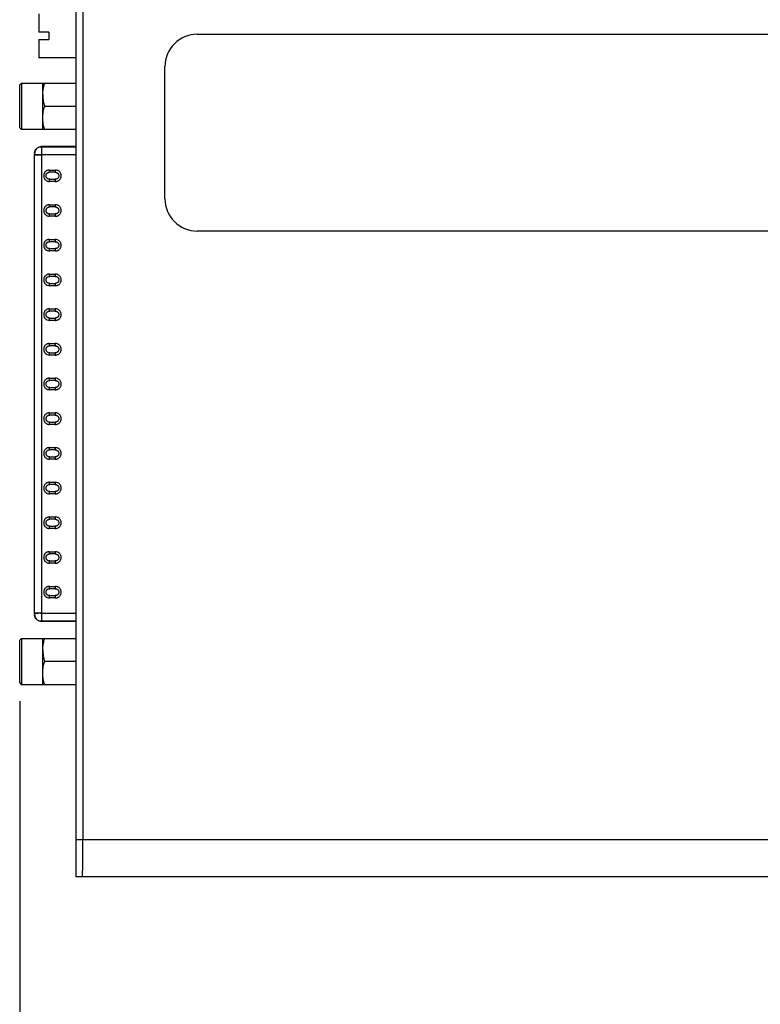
# Model space of a CAD drawing. Header units: inches. Extents: x 0 to 22, y 0 to 17.
# Tile 13 of 30: x 7.8 to 10.3, y 5.9 to 9.3. Entities that reach past the tile are written whole.
import ezdxf

# ---------------------------------------------------------------- set-up
doc = ezdxf.new("R2010")
doc.units = ezdxf.units.IN
doc.header["$LTSCALE"] = 1.21
doc.header["$MEASUREMENT"] = 0
doc.layers.get('0').update_dxf_attribs({"linetype": 'CONTINUOUS'})
doc.layers.add('DIMENSIONS', color=7, linetype='CONTINUOUS')
doc.styles.get("Standard").update_dxf_attribs({"font": 'txt', "width": 0.8})
doc.dimstyles.new('DIMSTYLE_1', dxfattribs={"dimtxt": 0.125, "dimasz": 0.18, "dimexe": 0.18, "dimexo": 0.0625, "dimgap": 0.09, "dimtad": 0, "dimtih": 1, "dimtoh": 1, "dimdec": 3, "dimzin": 4, "dimdsep": 46, "dimtxsty": 'STANDARD', "dimblk": '_FILLED', "dimblk1": '_FILLED', "dimblk2": '_FILLED', "dimcen": 0.09, "dimadec": 0, "dimazin": 0, "dimtp": 0.01, "dimtm": 0.01, "dimtfac": 1, "dimtdec": 3, "dimtofl": 0, "dimtmove": 0, "dimatfit": 3, "dimldrblk": '_FILLED', "dimfxl": 1, "dimtolj": 1, "dimtzin": 4, "dimarcsym": 0})

# ---------------------------------------------------------------- blocks, each defined once
blk = doc.blocks.new('_FILLED')
at = {"color": 0, "linetype": 'BYBLOCK'}
blk.add_solid([(0, 0), (-1, 0.174), (-1, -0.174)], dxfattribs=at)
blk = doc.blocks.new('*D12')
at = {"layer": 'DIMENSIONS', "color": 2, "linetype": 'CONTINUOUS'}
for p, q in [((7.812, 6.9699), (7.812, 5.4975)), ((12.0036, 6.31), (12.0036, 5.4975)), ((7.812, 5.6225), (8.9828, 5.6225)), ((12.0036, 5.6225), (10.8328, 5.6225))]:
    blk.add_line(p, q, dxfattribs=at)
at = {"layer": 'DIMENSIONS', "color": 2, "linetype": 'CONTINUOUS', "xscale": 0.18, "yscale": 0.18, "zscale": 0.18, "rotation": 180}
blk.add_blockref('_FILLED', (7.812, 5.6225), dxfattribs=at)
at = {"layer": 'DIMENSIONS', "color": 2, "linetype": 'CONTINUOUS', "xscale": 0.18, "yscale": 0.18, "zscale": 0.18}
blk.add_blockref('_FILLED', (12.0036, 5.6225), dxfattribs=at)
at = {"layer": 'DIMENSIONS', "color": 2, "linetype": 'CONTINUOUS', "insert": (9.9078, 5.685), "char_height": 0.125, "width": 1.725, "attachment_point": 2, "line_spacing_factor": 0.9}
blk.add_mtext('2X 4.192{\\Ftxt.shx;\\W1.000000;\\H0.125000; }[106.47]', dxfattribs=at)

msp = doc.modelspace()

# ---------------------------------------------------------------- linework, layer by layer
at = {"color": 6, "linetype": 'CONTINUOUS'}
for p, q in [((8.0036, 11.4385), (8.0036, 6.3725)), ((8.0036, 8.8582), (7.886, 8.8582)), ((7.8624, 7.2696), (7.8624, 8.8306)), ((7.9136, 8.7784), (7.9333, 8.7784)), ((7.9333, 8.7706), (7.9136, 8.7706)), ((7.9136, 8.7469), (7.9333, 8.7469)), ((7.9333, 8.7391), (7.9136, 8.7391)), ((7.9136, 8.6603), (7.9333, 8.6603)), ((7.9333, 8.6525), (7.9136, 8.6525)), ((7.9136, 8.6288), (7.9333, 8.6288)), ((7.9333, 8.621), (7.9136, 8.621)), ((7.9136, 8.5422), (7.9333, 8.5422)), ((7.9333, 8.5343), (7.9136, 8.5343)), ((7.9136, 8.5107), (7.9333, 8.5107)), ((7.9333, 8.5028), (7.9136, 8.5028)), ((7.9136, 8.4241), (7.9333, 8.4241)), ((7.9333, 8.4162), (7.9136, 8.4162)), ((7.9136, 8.3926), (7.9333, 8.3926)), ((7.9333, 8.3847), (7.9136, 8.3847)), ((7.9136, 8.306), (7.9333, 8.306)), ((7.9333, 8.2981), (7.9136, 8.2981)), ((7.9136, 8.2745), (7.9333, 8.2745)), ((7.9333, 8.2666), (7.9136, 8.2666)), ((7.9136, 8.1879), (7.9333, 8.1879)), ((7.9333, 8.18), (7.9136, 8.18)), ((7.9136, 8.1564), (7.9333, 8.1564)), ((7.9333, 8.1485), (7.9136, 8.1485)), ((7.9136, 8.0698), (7.9333, 8.0698)), ((7.9333, 8.0619), (7.9136, 8.0619)), ((7.9136, 8.0383), (7.9333, 8.0383)), ((7.9333, 8.0304), (7.9136, 8.0304)), ((7.9136, 7.9517), (7.9333, 7.9517)), ((7.9333, 7.9438), (7.9136, 7.9438)), ((7.9136, 7.9202), (7.9333, 7.9202)), ((7.9333, 7.9123), (7.9136, 7.9123)), ((7.9136, 7.8336), (7.9333, 7.8336)), ((7.9333, 7.8257), (7.9136, 7.8257)), ((7.9136, 7.8021), (7.9333, 7.8021)), ((7.9333, 7.7942), (7.9136, 7.7942)), ((7.9136, 7.7154), (7.9333, 7.7154)), ((7.9333, 7.7076), (7.9136, 7.7076)), ((7.9136, 7.6839), (7.9333, 7.6839)), ((7.9333, 7.6761), (7.9136, 7.6761)), ((7.9136, 7.5973), (7.9333, 7.5973)), ((7.9333, 7.5895), (7.9136, 7.5895)), ((7.9136, 7.5658), (7.9333, 7.5658)), ((7.9333, 7.558), (7.9136, 7.558)), ((7.9136, 7.4792), (7.9333, 7.4792)), ((7.9333, 7.4714), (7.9136, 7.4714)), ((7.9136, 7.4477), (7.9333, 7.4477)), ((7.9333, 7.4399), (7.9136, 7.4399)), ((7.9136, 7.3611), (7.9333, 7.3611)), ((7.9333, 7.3532), (7.9136, 7.3532)), ((7.9136, 7.3296), (7.9333, 7.3296)), ((7.9333, 7.3217), (7.9136, 7.3217)), ((8.0036, 7.242), (7.886, 7.242)), ((12.0036, 6.3725), (8.0036, 6.3725))]:
    msp.add_line(p, q, dxfattribs=at)
at = {"color": 9, "linetype": 'CONTINUOUS'}
for p, q in [((8.0268, 11.3113), (8.0268, 6.4997)), ((7.886, 8.8582), (7.886, 7.242)), ((7.886, 8.8577), (8.0036, 8.8577)), ((8.0036, 8.8306), (7.886, 8.8306)), ((7.9136, 8.7706), (7.9136, 8.7784)), ((7.9333, 8.7784), (7.9333, 8.7706)), ((7.9136, 8.7391), (7.9136, 8.7469)), ((7.9333, 8.7469), (7.9333, 8.7391)), ((7.9136, 8.6525), (7.9136, 8.6603)), ((7.9333, 8.6603), (7.9333, 8.6525)), ((7.9136, 8.621), (7.9136, 8.6288)), ((7.9333, 8.6288), (7.9333, 8.621)), ((7.9136, 8.5343), (7.9136, 8.5422)), ((7.9333, 8.5422), (7.9333, 8.5343)), ((7.9136, 8.5028), (7.9136, 8.5107)), ((7.9333, 8.5107), (7.9333, 8.5028)), ((7.9136, 8.4162), (7.9136, 8.4241)), ((7.9333, 8.4241), (7.9333, 8.4162)), ((7.9136, 8.3847), (7.9136, 8.3926)), ((7.9333, 8.3926), (7.9333, 8.3847)), ((7.9136, 8.2981), (7.9136, 8.306)), ((7.9333, 8.306), (7.9333, 8.2981)), ((7.9136, 8.2666), (7.9136, 8.2745)), ((7.9333, 8.2745), (7.9333, 8.2666)), ((7.9136, 8.18), (7.9136, 8.1879)), ((7.9333, 8.1879), (7.9333, 8.18)), ((7.9136, 8.1485), (7.9136, 8.1564)), ((7.9333, 8.1564), (7.9333, 8.1485)), ((7.9136, 8.0619), (7.9136, 8.0698)), ((7.9333, 8.0698), (7.9333, 8.0619)), ((7.9136, 8.0304), (7.9136, 8.0383)), ((7.9333, 8.0383), (7.9333, 8.0304)), ((7.9136, 7.9438), (7.9136, 7.9517)), ((7.9333, 7.9517), (7.9333, 7.9438)), ((7.9136, 7.9123), (7.9136, 7.9202)), ((7.9333, 7.9202), (7.9333, 7.9123)), ((7.9136, 7.8257), (7.9136, 7.8336)), ((7.9333, 7.8336), (7.9333, 7.8257)), ((7.9136, 7.7942), (7.9136, 7.8021)), ((7.9333, 7.8021), (7.9333, 7.7942)), ((7.9136, 7.7076), (7.9136, 7.7154)), ((7.9333, 7.7154), (7.9333, 7.7076)), ((7.9136, 7.6761), (7.9136, 7.6839)), ((7.9333, 7.6839), (7.9333, 7.6761)), ((7.9136, 7.5895), (7.9136, 7.5973)), ((7.9333, 7.5973), (7.9333, 7.5895)), ((7.9136, 7.558), (7.9136, 7.5658)), ((7.9333, 7.5658), (7.9333, 7.558)), ((7.9136, 7.4714), (7.9136, 7.4792)), ((7.9333, 7.4792), (7.9333, 7.4714)), ((7.9136, 7.4399), (7.9136, 7.4477)), ((7.9333, 7.4477), (7.9333, 7.4399)), ((7.9136, 7.3532), (7.9136, 7.3611)), ((7.9333, 7.3611), (7.9333, 7.3532)), ((7.9136, 7.3217), (7.9136, 7.3296)), ((7.9333, 7.3296), (7.9333, 7.3217)), ((7.886, 7.2696), (8.0036, 7.2696)), ((8.0036, 7.2424), (7.886, 7.2424)), ((8.0068, 6.4997), (12.0036, 6.4997))]:
    msp.add_line(p, q, dxfattribs=at)
at = {"color": 7, "linetype": 'CONTINUOUS'}
for p, q in [((7.8774, 9.31), (7.8774, 9.248)), ((7.9108, 9.248), (7.8774, 9.248)), ((7.8774, 9.2224), (7.8774, 9.1604)), ((7.8774, 9.2224), (7.9108, 9.2224)), ((7.9108, 9.248), (7.9108, 9.2224)), ((8.4163, 9.2405), (11.9786, 9.2405)), ((8.0036, 9.1604), (7.8774, 9.1604)), ((8.3063, 8.6805), (8.3063, 9.1305)), ((7.812, 9.0678), (7.8179, 9.0737)), ((7.812, 8.9222), (7.812, 9.0678)), ((7.8179, 9.0737), (7.8179, 8.9162)), ((7.8179, 9.0737), (8.0036, 9.0737)), ((7.8904, 8.9162), (7.8904, 9.0737)), ((7.8904, 9.0737), (7.8904, 9.0737)), ((8.0036, 8.995), (7.8974, 8.995)), ((7.812, 8.9221), (7.8179, 8.9162)), ((8.0036, 8.9162), (7.8179, 8.9162)), ((7.8904, 8.9162), (7.8904, 8.9162)), ((7.8624, 8.8345), (7.8624, 8.8341)), ((7.8624, 8.8336), (7.8624, 8.8344)), ((7.8624, 8.8322), (7.8624, 8.8336)), ((7.8624, 8.8321), (7.8624, 8.8336)), ((7.8624, 8.8336), (7.8624, 8.8332)), ((7.8624, 8.8315), (7.8624, 8.8322)), ((7.8642, 8.8306), (7.8624, 8.8315)), ((7.8624, 8.8306), (7.886, 8.8306)), ((7.8646, 8.8305), (7.8642, 8.8306)), ((7.8693, 8.8306), (7.8646, 8.8305)), ((7.874, 8.8306), (7.8705, 8.8306)), ((7.8773, 8.8306), (7.874, 8.8306)), ((7.886, 8.8306), (7.8791, 8.8306)), ((11.9786, 8.5705), (8.4163, 8.5705)), ((7.886, 7.2696), (7.8624, 7.2696)), ((7.8624, 7.2687), (7.8642, 7.2696)), ((7.8624, 7.2685), (7.8624, 7.2687)), ((7.8624, 7.2679), (7.8624, 7.2686)), ((7.8624, 7.2668), (7.8624, 7.2681)), ((7.8624, 7.2666), (7.8624, 7.2679)), ((7.8624, 7.2666), (7.8624, 7.2669)), ((7.8624, 7.2657), (7.8624, 7.2666)), ((7.8624, 7.2656), (7.8624, 7.266)), ((7.8624, 7.2655), (7.8624, 7.2659)), ((7.8693, 7.2696), (7.874, 7.2696)), ((7.874, 7.2696), (7.8757, 7.2696)), ((7.8816, 7.2696), (7.886, 7.2696)), ((7.812, 7.178), (7.8179, 7.1839)), ((7.812, 7.0324), (7.812, 7.178)), ((7.8179, 7.1839), (7.8179, 7.0265)), ((7.8179, 7.1839), (8.0036, 7.1839)), ((7.8904, 7.0265), (7.8904, 7.1839)), ((7.8904, 7.1839), (7.8904, 7.1839)), ((8.0036, 7.1052), (7.8974, 7.1052)), ((7.812, 7.0324), (7.8179, 7.0265)), ((8.0036, 7.0265), (7.8179, 7.0265)), ((7.8904, 7.0265), (7.8904, 7.0265))]:
    msp.add_line(p, q, dxfattribs=at)
for centre, radius, start, end in [((8.4163, 9.1305), 0.11, 90, 180), ((7.917, 8.8321), 0.0546, 177.4251, 178.4487), ((8.0272, 8.8313), 0.1648, 179.7221, 180.2376), ((7.8714, 8.7673), 0.0633, 90.8156, 91.8891), ((7.8796, 9.2773), 0.4467, 269.6995, 269.9374), ((8.4163, 8.6805), 0.11, 180, 270), ((8.0208, 7.2688), 0.1584, 179.7358, 180.2716), ((7.916, 7.2681), 0.0536, 181.3715, 182.5817), ((7.8803, 6.7836), 0.486, 90.39, 90.5424), ((7.8795, 6.8771), 0.3925, 90.0481, 90.3649), ((7.88, 6.4717), 0.7979, 89.8833, 90.0616)]:
    msp.add_arc(centre, radius, start, end, dxfattribs=at)
at = {"color": 6, "linetype": 'CONTINUOUS'}
for centre, start, end in [((7.886, 8.8345), 90, 180), ((7.886, 7.2656), 180.0005, 270)]:
    msp.add_arc(centre, 0.0236, start, end, dxfattribs=at)
at = {"color": 9, "linetype": 'CONTINUOUS'}
for centre, start, end in [((7.8851, 8.8345), 173.9095, 179.983), ((7.8851, 7.2657), 180.017, 186.0862)]:
    msp.add_arc(centre, 0.0227, start, end, dxfattribs=at)
at = {"color": 7, "linetype": 'CONTINUOUS'}
for points, knots in [([(7.8904, 9.0343), (7.8904, 9.0377), (7.8906, 9.0427), (7.8914, 9.0493), (7.8922, 9.0543), (7.8932, 9.0592), (7.8948, 9.0657), (7.8963, 9.0705), (7.8974, 9.0737)], [0, 0, 0, 0, 0.24882, 0.373482, 0.498285, 0.623287, 0.748569, 1, 1, 1, 1]), ([(7.8904, 9.0343), (7.8904, 9.0277), (7.8914, 9.0176), (7.8944, 9.0046), (7.8963, 8.9982), (7.8974, 8.995)], [0, 0, 0, 0, 0.498019, 0.748465, 1, 1, 1, 1]), ([(7.8904, 8.9556), (7.8904, 8.9589), (7.8907, 8.9656), (7.8921, 8.9755), (7.8944, 8.9854), (7.8963, 8.9918), (7.8974, 8.995)], [0, 0, 0, 0, 0.248851, 0.498277, 0.748582, 1, 1, 1, 1]), ([(7.8974, 8.9162), (7.8963, 8.9194), (7.8944, 8.9259), (7.8921, 8.9357), (7.8907, 8.9456), (7.8904, 8.9523), (7.8904, 8.9556)], [0, 0, 0, 0, 0.251419, 0.501724, 0.751149, 1, 1, 1, 1]), ([(7.8642, 7.2696), (7.8645, 7.2697), (7.8652, 7.2697), (7.8664, 7.2697), (7.8678, 7.2696), (7.8688, 7.2696), (7.8693, 7.2696)], [0, 0, 0, 0, 0.194518, 0.426911, 0.696375, 1, 1, 1, 1]), ([(7.8904, 7.1446), (7.8904, 7.1479), (7.8906, 7.1529), (7.8914, 7.1595), (7.8922, 7.1645), (7.8932, 7.1694), (7.8948, 7.1759), (7.8963, 7.1808), (7.8974, 7.1839)], [0, 0, 0, 0, 0.24882, 0.373482, 0.498285, 0.623287, 0.748569, 1, 1, 1, 1]), ([(7.8904, 7.1446), (7.8904, 7.1379), (7.8914, 7.1279), (7.8944, 7.1148), (7.8963, 7.1084), (7.8974, 7.1052)], [0, 0, 0, 0, 0.498019, 0.748465, 1, 1, 1, 1]), ([(7.8904, 7.0658), (7.8904, 7.0692), (7.8907, 7.0758), (7.8921, 7.0858), (7.8944, 7.0956), (7.8963, 7.102), (7.8974, 7.1052)], [0, 0, 0, 0, 0.248851, 0.498277, 0.748582, 1, 1, 1, 1]), ([(7.8974, 7.0265), (7.8963, 7.0297), (7.8944, 7.0361), (7.8921, 7.0459), (7.8907, 7.0558), (7.8904, 7.0625), (7.8904, 7.0658)], [0, 0, 0, 0, 0.251419, 0.501724, 0.751149, 1, 1, 1, 1]), ([(8.0258, 6.3747), (8.0259, 6.3747), (8.0259, 6.3748), (8.0259, 6.375), (8.0259, 6.3752), (8.0259, 6.3755), (8.026, 6.3758), (8.026, 6.3763), (8.026, 6.3768), (8.026, 6.3776), (8.0261, 6.3788), (8.0261, 6.3805), (8.0262, 6.3824), (8.0262, 6.3846), (8.0262, 6.3872), (8.0263, 6.391), (8.0264, 6.3965), (8.0264, 6.4038), (8.0265, 6.412), (8.0266, 6.421), (8.0266, 6.4308), (8.0266, 6.4413), (8.0267, 6.4523), (8.0267, 6.4638), (8.0267, 6.4796), (8.0268, 6.4916), (8.0268, 6.4997)], [0, 0, 0, 0, 0.000542, 0.001666, 0.003381, 0.005688, 0.008584, 0.012068, 0.016138, 0.02079, 0.031837, 0.045188, 0.060823, 0.078703, 0.098776, 0.120989, 0.171622, 0.230168, 0.296058, 0.368619, 0.447174, 0.531, 0.619312, 0.711321, 0.806153, 1, 1, 1, 1])]:
    msp.add_open_spline(points, degree=3, knots=knots, dxfattribs=at)
at = {"color": 9, "linetype": 'CONTINUOUS'}
for points, knots in [([(7.8625, 8.8369), (7.8628, 8.8395), (7.8643, 8.8447), (7.8674, 8.8491), (7.8693, 8.8509)], [0, 0, 0, 0, 0.499358, 1, 1, 1, 1]), ([(7.8693, 8.8509), (7.8704, 8.852), (7.8728, 8.8539), (7.8783, 8.8568), (7.8829, 8.8577), (7.886, 8.8577)], [0, 0, 0, 0, 0.24961, 0.500164, 1, 1, 1, 1]), ([(7.8693, 7.2493), (7.8674, 7.2511), (7.8643, 7.2555), (7.8628, 7.2607), (7.8625, 7.2633)], [0, 0, 0, 0, 0.500644, 1, 1, 1, 1]), ([(7.886, 7.2424), (7.8829, 7.2424), (7.8783, 7.2434), (7.8728, 7.2462), (7.8704, 7.2482), (7.8693, 7.2493)], [0, 0, 0, 0, 0.499838, 0.750391, 1, 1, 1, 1])]:
    msp.add_open_spline(points, degree=3, knots=knots, dxfattribs=at)
at = {"color": 6, "linetype": 'CONTINUOUS'}
for points, knots in [([(7.9136, 8.7784), (7.9123, 8.7784), (7.9097, 8.7782), (7.9065, 8.7773), (7.9041, 8.7763), (7.9019, 8.775), (7.8993, 8.7729), (7.8968, 8.7699), (7.895, 8.7664), (7.8939, 8.7627), (7.8935, 8.7588), (7.8939, 8.7549), (7.895, 8.7511), (7.8968, 8.7476), (7.8993, 8.7446), (7.9019, 8.7425), (7.9041, 8.7412), (7.9077, 8.7396), (7.911, 8.7391), (7.9136, 8.7391)], [0, 0, 0, 0, 0.062411, 0.125006, 0.15629, 0.187575, 0.250128, 0.312684, 0.375215, 0.437735, 0.500267, 0.562794, 0.625308, 0.687843, 0.750399, 0.812951, 0.844239, 0.875525, 1, 1, 1, 1]), ([(7.9136, 8.7469), (7.912, 8.7469), (7.9097, 8.7474), (7.9069, 8.7488), (7.9051, 8.7503), (7.9036, 8.7521), (7.9021, 8.7549), (7.9013, 8.7588), (7.9021, 8.7626), (7.9036, 8.7654), (7.9051, 8.7672), (7.9069, 8.7687), (7.9097, 8.7701), (7.912, 8.7706), (7.9136, 8.7706)], [0, 0, 0, 0, 0.124537, 0.187295, 0.249987, 0.312628, 0.375241, 0.500011, 0.62478, 0.687393, 0.750033, 0.812724, 0.87548, 1, 1, 1, 1]), ([(7.9333, 8.7391), (7.9346, 8.7391), (7.9372, 8.7393), (7.9403, 8.7402), (7.9427, 8.7412), (7.9449, 8.7425), (7.9475, 8.7446), (7.95, 8.7476), (7.9518, 8.7511), (7.953, 8.7548), (7.9534, 8.7587), (7.953, 8.7627), (7.9518, 8.7664), (7.95, 8.7699), (7.9475, 8.7729), (7.9449, 8.775), (7.9427, 8.7763), (7.9391, 8.7779), (7.9358, 8.7784), (7.9333, 8.7784)], [0, 0, 0, 0, 0.062411, 0.125006, 0.15629, 0.187575, 0.250128, 0.312684, 0.375215, 0.437735, 0.500267, 0.562794, 0.625308, 0.687843, 0.750399, 0.812951, 0.844239, 0.875525, 1, 1, 1, 1]), ([(7.9333, 8.7706), (7.9348, 8.7706), (7.9372, 8.7701), (7.9399, 8.7687), (7.9417, 8.7672), (7.9432, 8.7654), (7.9447, 8.7627), (7.9455, 8.7588), (7.9447, 8.7549), (7.9432, 8.7521), (7.9417, 8.7503), (7.9399, 8.7488), (7.9372, 8.7474), (7.9348, 8.7469), (7.9333, 8.7469)], [0, 0, 0, 0, 0.124568, 0.187328, 0.25001, 0.312649, 0.375264, 0.500005, 0.624743, 0.68736, 0.749999, 0.812677, 0.875437, 1, 1, 1, 1]), ([(7.9136, 8.6603), (7.9123, 8.6603), (7.9097, 8.6601), (7.9065, 8.6592), (7.9041, 8.6582), (7.9019, 8.6569), (7.8993, 8.6548), (7.8968, 8.6518), (7.895, 8.6483), (7.8939, 8.6446), (7.8935, 8.6406), (7.8939, 8.6367), (7.895, 8.633), (7.8968, 8.6295), (7.8993, 8.6265), (7.9019, 8.6244), (7.9041, 8.6231), (7.9077, 8.6215), (7.911, 8.621), (7.9136, 8.621)], [0, 0, 0, 0, 0.062411, 0.125006, 0.15629, 0.187575, 0.250128, 0.312684, 0.375215, 0.437735, 0.500267, 0.562794, 0.625308, 0.687843, 0.750399, 0.812951, 0.844239, 0.875525, 1, 1, 1, 1]), ([(7.9136, 8.6288), (7.912, 8.6288), (7.9097, 8.6293), (7.9069, 8.6307), (7.9051, 8.6322), (7.9036, 8.634), (7.9021, 8.6367), (7.9013, 8.6406), (7.9021, 8.6445), (7.9036, 8.6473), (7.9051, 8.6491), (7.9069, 8.6506), (7.9097, 8.652), (7.912, 8.6525), (7.9136, 8.6525)], [0, 0, 0, 0, 0.124537, 0.187295, 0.249987, 0.312628, 0.375241, 0.500011, 0.62478, 0.687393, 0.750033, 0.812724, 0.87548, 1, 1, 1, 1]), ([(7.9333, 8.621), (7.9346, 8.621), (7.9372, 8.6212), (7.9403, 8.6221), (7.9427, 8.6231), (7.9449, 8.6244), (7.9475, 8.6265), (7.95, 8.6295), (7.9518, 8.633), (7.953, 8.6367), (7.9534, 8.6406), (7.953, 8.6445), (7.9518, 8.6483), (7.95, 8.6518), (7.9475, 8.6548), (7.9449, 8.6568), (7.9427, 8.6582), (7.9391, 8.6597), (7.9358, 8.6603), (7.9333, 8.6603)], [0, 0, 0, 0, 0.062411, 0.125006, 0.15629, 0.187575, 0.250128, 0.312684, 0.375215, 0.437735, 0.500267, 0.562794, 0.625308, 0.687843, 0.750399, 0.812951, 0.844239, 0.875525, 1, 1, 1, 1]), ([(7.9333, 8.6525), (7.9348, 8.6525), (7.9372, 8.652), (7.9399, 8.6506), (7.9417, 8.6491), (7.9432, 8.6473), (7.9447, 8.6445), (7.9455, 8.6406), (7.9447, 8.6367), (7.9432, 8.634), (7.9417, 8.6322), (7.9399, 8.6307), (7.9372, 8.6293), (7.9348, 8.6288), (7.9333, 8.6288)], [0, 0, 0, 0, 0.124568, 0.187328, 0.25001, 0.312649, 0.375264, 0.500005, 0.624743, 0.68736, 0.749999, 0.812677, 0.875437, 1, 1, 1, 1]), ([(7.9136, 8.5422), (7.9123, 8.5422), (7.9097, 8.542), (7.9065, 8.5411), (7.9041, 8.5401), (7.9019, 8.5388), (7.8993, 8.5367), (7.8968, 8.5337), (7.895, 8.5302), (7.8939, 8.5264), (7.8935, 8.5225), (7.8939, 8.5186), (7.895, 8.5149), (7.8968, 8.5114), (7.8993, 8.5084), (7.9019, 8.5063), (7.9041, 8.505), (7.9077, 8.5034), (7.911, 8.5029), (7.9136, 8.5028)], [0, 0, 0, 0, 0.062411, 0.125006, 0.15629, 0.187575, 0.250128, 0.312684, 0.375215, 0.437735, 0.500267, 0.562794, 0.625308, 0.687843, 0.750399, 0.812951, 0.844239, 0.875525, 1, 1, 1, 1]), ([(7.9136, 8.5107), (7.912, 8.5107), (7.9097, 8.5112), (7.9069, 8.5126), (7.9051, 8.5141), (7.9036, 8.5159), (7.9021, 8.5186), (7.9013, 8.5225), (7.9021, 8.5264), (7.9036, 8.5292), (7.9051, 8.531), (7.9069, 8.5325), (7.9097, 8.5339), (7.912, 8.5343), (7.9136, 8.5343)], [0, 0, 0, 0, 0.124537, 0.187295, 0.249987, 0.312628, 0.375241, 0.500011, 0.62478, 0.687393, 0.750033, 0.812724, 0.87548, 1, 1, 1, 1]), ([(7.9333, 8.5028), (7.9346, 8.5029), (7.9372, 8.5031), (7.9403, 8.5039), (7.9427, 8.505), (7.9449, 8.5063), (7.9475, 8.5084), (7.95, 8.5114), (7.9518, 8.5149), (7.953, 8.5186), (7.9534, 8.5225), (7.953, 8.5264), (7.9518, 8.5302), (7.95, 8.5336), (7.9475, 8.5367), (7.9449, 8.5387), (7.9427, 8.54), (7.9391, 8.5416), (7.9358, 8.5422), (7.9333, 8.5422)], [0, 0, 0, 0, 0.062411, 0.125006, 0.15629, 0.187575, 0.250128, 0.312684, 0.375215, 0.437735, 0.500267, 0.562794, 0.625308, 0.687843, 0.750399, 0.812951, 0.844239, 0.875525, 1, 1, 1, 1]), ([(7.9333, 8.5343), (7.9348, 8.5343), (7.9372, 8.5339), (7.9399, 8.5325), (7.9417, 8.531), (7.9432, 8.5292), (7.9447, 8.5264), (7.9455, 8.5225), (7.9447, 8.5186), (7.9432, 8.5159), (7.9417, 8.5141), (7.9399, 8.5126), (7.9372, 8.5112), (7.9348, 8.5107), (7.9333, 8.5107)], [0, 0, 0, 0, 0.124568, 0.187328, 0.25001, 0.312649, 0.375264, 0.500005, 0.624743, 0.68736, 0.749999, 0.812677, 0.875437, 1, 1, 1, 1]), ([(7.9136, 8.4241), (7.9123, 8.4241), (7.9097, 8.4239), (7.9065, 8.423), (7.9041, 8.4219), (7.9019, 8.4206), (7.8993, 8.4186), (7.8968, 8.4155), (7.895, 8.4121), (7.8939, 8.4083), (7.8935, 8.4044), (7.8939, 8.4005), (7.895, 8.3968), (7.8968, 8.3933), (7.8993, 8.3903), (7.9019, 8.3882), (7.9041, 8.3869), (7.9077, 8.3853), (7.911, 8.3848), (7.9136, 8.3847)], [0, 0, 0, 0, 0.062411, 0.125006, 0.15629, 0.187575, 0.250128, 0.312684, 0.375215, 0.437735, 0.500267, 0.562794, 0.625308, 0.687843, 0.750399, 0.812951, 0.844239, 0.875525, 1, 1, 1, 1]), ([(7.9136, 8.3926), (7.912, 8.3926), (7.9097, 8.3931), (7.9069, 8.3945), (7.9051, 8.396), (7.9036, 8.3978), (7.9021, 8.4005), (7.9013, 8.4044), (7.9021, 8.4083), (7.9036, 8.4111), (7.9051, 8.4129), (7.9069, 8.4143), (7.9097, 8.4158), (7.912, 8.4162), (7.9136, 8.4162)], [0, 0, 0, 0, 0.124537, 0.187295, 0.249987, 0.312628, 0.375241, 0.500011, 0.62478, 0.687393, 0.750033, 0.812724, 0.87548, 1, 1, 1, 1]), ([(7.9333, 8.3847), (7.9346, 8.3847), (7.9372, 8.385), (7.9403, 8.3858), (7.9427, 8.3869), (7.9449, 8.3882), (7.9475, 8.3903), (7.95, 8.3933), (7.9518, 8.3968), (7.953, 8.4005), (7.9534, 8.4044), (7.953, 8.4083), (7.9518, 8.4121), (7.95, 8.4155), (7.9475, 8.4186), (7.9449, 8.4206), (7.9427, 8.4219), (7.9391, 8.4235), (7.9358, 8.4241), (7.9333, 8.4241)], [0, 0, 0, 0, 0.062411, 0.125006, 0.15629, 0.187575, 0.250128, 0.312684, 0.375215, 0.437735, 0.500267, 0.562794, 0.625308, 0.687843, 0.750399, 0.812951, 0.844239, 0.875525, 1, 1, 1, 1]), ([(7.9333, 8.4162), (7.9348, 8.4162), (7.9372, 8.4158), (7.9399, 8.4144), (7.9417, 8.4129), (7.9432, 8.4111), (7.9447, 8.4083), (7.9455, 8.4044), (7.9447, 8.4005), (7.9432, 8.3978), (7.9417, 8.396), (7.9399, 8.3945), (7.9372, 8.3931), (7.9348, 8.3926), (7.9333, 8.3926)], [0, 0, 0, 0, 0.124568, 0.187328, 0.25001, 0.312649, 0.375264, 0.500005, 0.624743, 0.68736, 0.749999, 0.812677, 0.875437, 1, 1, 1, 1]), ([(7.9136, 8.306), (7.9123, 8.306), (7.9097, 8.3058), (7.9065, 8.3049), (7.9041, 8.3038), (7.9019, 8.3025), (7.8993, 8.3005), (7.8968, 8.2974), (7.895, 8.294), (7.8939, 8.2902), (7.8935, 8.2863), (7.8939, 8.2824), (7.895, 8.2787), (7.8968, 8.2752), (7.8993, 8.2722), (7.9019, 8.2701), (7.9041, 8.2688), (7.9077, 8.2672), (7.911, 8.2666), (7.9136, 8.2666)], [0, 0, 0, 0, 0.062411, 0.125006, 0.15629, 0.187575, 0.250128, 0.312684, 0.375215, 0.437735, 0.500267, 0.562794, 0.625308, 0.687843, 0.750399, 0.812951, 0.844239, 0.875525, 1, 1, 1, 1]), ([(7.9136, 8.2745), (7.912, 8.2745), (7.9097, 8.275), (7.9069, 8.2764), (7.9051, 8.2779), (7.9036, 8.2797), (7.9021, 8.2824), (7.9013, 8.2863), (7.9021, 8.2902), (7.9036, 8.293), (7.9051, 8.2948), (7.9069, 8.2962), (7.9097, 8.2977), (7.912, 8.2981), (7.9136, 8.2981)], [0, 0, 0, 0, 0.124537, 0.187295, 0.249987, 0.312628, 0.375241, 0.500011, 0.62478, 0.687393, 0.750033, 0.812724, 0.87548, 1, 1, 1, 1]), ([(7.9333, 8.2666), (7.9346, 8.2666), (7.9372, 8.2669), (7.9403, 8.2677), (7.9427, 8.2688), (7.9449, 8.2701), (7.9475, 8.2722), (7.95, 8.2752), (7.9518, 8.2786), (7.953, 8.2824), (7.9534, 8.2863), (7.953, 8.2902), (7.9518, 8.294), (7.95, 8.2974), (7.9475, 8.3005), (7.9449, 8.3025), (7.9427, 8.3038), (7.9391, 8.3054), (7.9358, 8.306), (7.9333, 8.306)], [0, 0, 0, 0, 0.062411, 0.125006, 0.15629, 0.187575, 0.250128, 0.312684, 0.375215, 0.437735, 0.500267, 0.562794, 0.625308, 0.687843, 0.750399, 0.812951, 0.844239, 0.875525, 1, 1, 1, 1]), ([(7.9333, 8.2981), (7.9348, 8.2981), (7.9372, 8.2977), (7.9399, 8.2962), (7.9417, 8.2948), (7.9432, 8.293), (7.9447, 8.2902), (7.9455, 8.2863), (7.9447, 8.2824), (7.9432, 8.2797), (7.9417, 8.2779), (7.9399, 8.2764), (7.9372, 8.275), (7.9348, 8.2745), (7.9333, 8.2745)], [0, 0, 0, 0, 0.124568, 0.187328, 0.25001, 0.312649, 0.375264, 0.500005, 0.624743, 0.68736, 0.749999, 0.812677, 0.875437, 1, 1, 1, 1]), ([(7.9136, 8.1879), (7.9123, 8.1879), (7.9097, 8.1876), (7.9065, 8.1868), (7.9041, 8.1857), (7.9019, 8.1844), (7.8993, 8.1824), (7.8968, 8.1793), (7.895, 8.1759), (7.8939, 8.1721), (7.8935, 8.1682), (7.8939, 8.1643), (7.895, 8.1605), (7.8968, 8.1571), (7.8993, 8.1541), (7.9019, 8.152), (7.9041, 8.1507), (7.9077, 8.1491), (7.911, 8.1485), (7.9136, 8.1485)], [0, 0, 0, 0, 0.062411, 0.125006, 0.15629, 0.187575, 0.250128, 0.312684, 0.375215, 0.437735, 0.500267, 0.562794, 0.625308, 0.687843, 0.750399, 0.812951, 0.844239, 0.875525, 1, 1, 1, 1]), ([(7.9136, 8.1564), (7.912, 8.1564), (7.9097, 8.1568), (7.9069, 8.1583), (7.9051, 8.1598), (7.9036, 8.1616), (7.9021, 8.1643), (7.9013, 8.1682), (7.9021, 8.1721), (7.9036, 8.1748), (7.9051, 8.1766), (7.9069, 8.1781), (7.9097, 8.1796), (7.912, 8.18), (7.9136, 8.18)], [0, 0, 0, 0, 0.124537, 0.187295, 0.249987, 0.312628, 0.375241, 0.500011, 0.62478, 0.687393, 0.750033, 0.812724, 0.87548, 1, 1, 1, 1]), ([(7.9333, 8.1485), (7.9346, 8.1485), (7.9372, 8.1488), (7.9403, 8.1496), (7.9427, 8.1507), (7.9449, 8.152), (7.9475, 8.154), (7.95, 8.1571), (7.9518, 8.1605), (7.953, 8.1643), (7.9534, 8.1682), (7.953, 8.1721), (7.9518, 8.1759), (7.95, 8.1793), (7.9475, 8.1823), (7.9449, 8.1844), (7.9427, 8.1857), (7.9391, 8.1873), (7.9358, 8.1879), (7.9333, 8.1879)], [0, 0, 0, 0, 0.062411, 0.125006, 0.15629, 0.187575, 0.250128, 0.312684, 0.375215, 0.437735, 0.500267, 0.562794, 0.625308, 0.687843, 0.750399, 0.812951, 0.844239, 0.875525, 1, 1, 1, 1]), ([(7.9333, 8.18), (7.9348, 8.18), (7.9372, 8.1796), (7.9399, 8.1781), (7.9417, 8.1767), (7.9432, 8.1748), (7.9447, 8.1721), (7.9455, 8.1682), (7.9447, 8.1643), (7.9432, 8.1616), (7.9417, 8.1598), (7.9399, 8.1583), (7.9372, 8.1568), (7.9348, 8.1564), (7.9333, 8.1564)], [0, 0, 0, 0, 0.124568, 0.187328, 0.25001, 0.312649, 0.375264, 0.500005, 0.624743, 0.68736, 0.749999, 0.812677, 0.875437, 1, 1, 1, 1]), ([(7.9136, 8.0698), (7.9123, 8.0698), (7.9097, 8.0695), (7.9065, 8.0687), (7.9041, 8.0676), (7.9019, 8.0663), (7.8993, 8.0642), (7.8968, 8.0612), (7.895, 8.0578), (7.8939, 8.054), (7.8935, 8.0501), (7.8939, 8.0462), (7.895, 8.0424), (7.8968, 8.039), (7.8993, 8.0359), (7.9019, 8.0339), (7.9041, 8.0326), (7.9077, 8.031), (7.911, 8.0304), (7.9136, 8.0304)], [0, 0, 0, 0, 0.062411, 0.125006, 0.15629, 0.187575, 0.250128, 0.312684, 0.375215, 0.437735, 0.500267, 0.562794, 0.625308, 0.687843, 0.750399, 0.812951, 0.844239, 0.875525, 1, 1, 1, 1]), ([(7.9136, 8.0383), (7.912, 8.0383), (7.9097, 8.0387), (7.9069, 8.0402), (7.9051, 8.0416), (7.9036, 8.0434), (7.9021, 8.0462), (7.9013, 8.0501), (7.9021, 8.054), (7.9036, 8.0567), (7.9051, 8.0585), (7.9069, 8.06), (7.9097, 8.0615), (7.912, 8.0619), (7.9136, 8.0619)], [0, 0, 0, 0, 0.124537, 0.187295, 0.249987, 0.312628, 0.375241, 0.500011, 0.62478, 0.687393, 0.750033, 0.812724, 0.87548, 1, 1, 1, 1]), ([(7.9333, 8.0304), (7.9346, 8.0304), (7.9372, 8.0306), (7.9403, 8.0315), (7.9427, 8.0326), (7.9449, 8.0339), (7.9475, 8.0359), (7.95, 8.039), (7.9518, 8.0424), (7.953, 8.0462), (7.9534, 8.0501), (7.953, 8.054), (7.9518, 8.0577), (7.95, 8.0612), (7.9475, 8.0642), (7.9449, 8.0663), (7.9427, 8.0676), (7.9391, 8.0692), (7.9358, 8.0698), (7.9333, 8.0698)], [0, 0, 0, 0, 0.062411, 0.125006, 0.15629, 0.187575, 0.250128, 0.312684, 0.375215, 0.437735, 0.500267, 0.562794, 0.625308, 0.687843, 0.750399, 0.812951, 0.844239, 0.875525, 1, 1, 1, 1]), ([(7.9333, 8.0619), (7.9348, 8.0619), (7.9372, 8.0615), (7.9399, 8.06), (7.9417, 8.0585), (7.9432, 8.0567), (7.9447, 8.054), (7.9455, 8.0501), (7.9447, 8.0462), (7.9432, 8.0434), (7.9417, 8.0416), (7.9399, 8.0402), (7.9372, 8.0387), (7.9348, 8.0383), (7.9333, 8.0383)], [0, 0, 0, 0, 0.124568, 0.187328, 0.25001, 0.312649, 0.375264, 0.500005, 0.624743, 0.68736, 0.749999, 0.812677, 0.875437, 1, 1, 1, 1]), ([(7.9136, 7.9517), (7.9123, 7.9517), (7.9097, 7.9514), (7.9065, 7.9506), (7.9041, 7.9495), (7.9019, 7.9482), (7.8993, 7.9461), (7.8968, 7.9431), (7.895, 7.9396), (7.8939, 7.9359), (7.8935, 7.932), (7.8939, 7.9281), (7.895, 7.9243), (7.8968, 7.9209), (7.8993, 7.9178), (7.9019, 7.9158), (7.9041, 7.9145), (7.9077, 7.9129), (7.911, 7.9123), (7.9136, 7.9123)], [0, 0, 0, 0, 0.062411, 0.125006, 0.15629, 0.187575, 0.250128, 0.312684, 0.375215, 0.437735, 0.500267, 0.562794, 0.625308, 0.687843, 0.750399, 0.812951, 0.844239, 0.875525, 1, 1, 1, 1]), ([(7.9136, 7.9202), (7.912, 7.9202), (7.9097, 7.9206), (7.9069, 7.9221), (7.9051, 7.9235), (7.9036, 7.9253), (7.9021, 7.9281), (7.9013, 7.932), (7.9021, 7.9359), (7.9036, 7.9386), (7.9051, 7.9404), (7.9069, 7.9419), (7.9097, 7.9433), (7.912, 7.9438), (7.9136, 7.9438)], [0, 0, 0, 0, 0.124537, 0.187295, 0.249987, 0.312628, 0.375241, 0.500011, 0.62478, 0.687393, 0.750033, 0.812724, 0.87548, 1, 1, 1, 1]), ([(7.9333, 7.9123), (7.9346, 7.9123), (7.9372, 7.9125), (7.9403, 7.9134), (7.9427, 7.9145), (7.9449, 7.9158), (7.9475, 7.9178), (7.95, 7.9209), (7.9518, 7.9243), (7.953, 7.9281), (7.9534, 7.932), (7.953, 7.9359), (7.9518, 7.9396), (7.95, 7.9431), (7.9475, 7.9461), (7.9449, 7.9482), (7.9427, 7.9495), (7.9391, 7.9511), (7.9358, 7.9517), (7.9333, 7.9517)], [0, 0, 0, 0, 0.062411, 0.125006, 0.15629, 0.187575, 0.250128, 0.312684, 0.375215, 0.437735, 0.500267, 0.562794, 0.625308, 0.687843, 0.750399, 0.812951, 0.844239, 0.875525, 1, 1, 1, 1]), ([(7.9333, 7.9438), (7.9348, 7.9438), (7.9372, 7.9433), (7.9399, 7.9419), (7.9417, 7.9404), (7.9432, 7.9386), (7.9447, 7.9359), (7.9455, 7.932), (7.9447, 7.9281), (7.9432, 7.9253), (7.9417, 7.9235), (7.9399, 7.9221), (7.9372, 7.9206), (7.9348, 7.9202), (7.9333, 7.9202)], [0, 0, 0, 0, 0.124568, 0.187328, 0.25001, 0.312649, 0.375264, 0.500005, 0.624743, 0.68736, 0.749999, 0.812677, 0.875437, 1, 1, 1, 1]), ([(7.9136, 7.8336), (7.9123, 7.8335), (7.9097, 7.8333), (7.9065, 7.8325), (7.9041, 7.8314), (7.9019, 7.8301), (7.8993, 7.828), (7.8968, 7.825), (7.895, 7.8215), (7.8939, 7.8178), (7.8935, 7.8139), (7.8939, 7.81), (7.895, 7.8062), (7.8968, 7.8028), (7.8993, 7.7997), (7.9019, 7.7977), (7.9041, 7.7964), (7.9077, 7.7948), (7.911, 7.7942), (7.9136, 7.7942)], [0, 0, 0, 0, 0.062411, 0.125006, 0.15629, 0.187575, 0.250128, 0.312684, 0.375215, 0.437735, 0.500267, 0.562794, 0.625308, 0.687843, 0.750399, 0.812951, 0.844239, 0.875525, 1, 1, 1, 1]), ([(7.9136, 7.8021), (7.912, 7.8021), (7.9097, 7.8025), (7.9069, 7.8039), (7.9051, 7.8054), (7.9036, 7.8072), (7.9021, 7.81), (7.9013, 7.8139), (7.9021, 7.8178), (7.9036, 7.8205), (7.9051, 7.8223), (7.9069, 7.8238), (7.9097, 7.8252), (7.912, 7.8257), (7.9136, 7.8257)], [0, 0, 0, 0, 0.124537, 0.187295, 0.249987, 0.312628, 0.375241, 0.500011, 0.62478, 0.687393, 0.750033, 0.812724, 0.87548, 1, 1, 1, 1]), ([(7.9333, 7.7942), (7.9346, 7.7942), (7.9372, 7.7944), (7.9403, 7.7953), (7.9427, 7.7963), (7.9449, 7.7977), (7.9475, 7.7997), (7.95, 7.8027), (7.9518, 7.8062), (7.953, 7.81), (7.9534, 7.8139), (7.953, 7.8178), (7.9518, 7.8215), (7.95, 7.825), (7.9475, 7.828), (7.9449, 7.8301), (7.9427, 7.8314), (7.9391, 7.833), (7.9358, 7.8335), (7.9333, 7.8336)], [0, 0, 0, 0, 0.062411, 0.125006, 0.15629, 0.187575, 0.250128, 0.312684, 0.375215, 0.437735, 0.500267, 0.562794, 0.625308, 0.687843, 0.750399, 0.812951, 0.844239, 0.875525, 1, 1, 1, 1]), ([(7.9333, 7.8257), (7.9348, 7.8257), (7.9372, 7.8252), (7.9399, 7.8238), (7.9417, 7.8223), (7.9432, 7.8205), (7.9447, 7.8178), (7.9455, 7.8139), (7.9447, 7.81), (7.9432, 7.8072), (7.9417, 7.8054), (7.9399, 7.8039), (7.9372, 7.8025), (7.9348, 7.8021), (7.9333, 7.8021)], [0, 0, 0, 0, 0.124568, 0.187328, 0.25001, 0.312649, 0.375264, 0.500005, 0.624743, 0.68736, 0.749999, 0.812677, 0.875437, 1, 1, 1, 1]), ([(7.9136, 7.7154), (7.9123, 7.7154), (7.9097, 7.7152), (7.9065, 7.7143), (7.9041, 7.7133), (7.9019, 7.712), (7.8993, 7.7099), (7.8968, 7.7069), (7.895, 7.7034), (7.8939, 7.6997), (7.8935, 7.6958), (7.8939, 7.6919), (7.895, 7.6881), (7.8968, 7.6846), (7.8993, 7.6816), (7.9019, 7.6796), (7.9041, 7.6782), (7.9077, 7.6767), (7.911, 7.6761), (7.9136, 7.6761)], [0, 0, 0, 0, 0.062411, 0.125006, 0.15629, 0.187575, 0.250128, 0.312684, 0.375215, 0.437735, 0.500267, 0.562794, 0.625308, 0.687843, 0.750399, 0.812951, 0.844239, 0.875525, 1, 1, 1, 1]), ([(7.9333, 7.6761), (7.9346, 7.6761), (7.9372, 7.6763), (7.9403, 7.6772), (7.9427, 7.6782), (7.9449, 7.6795), (7.9475, 7.6816), (7.95, 7.6846), (7.9518, 7.6881), (7.953, 7.6919), (7.9534, 7.6958), (7.953, 7.6997), (7.9518, 7.7034), (7.95, 7.7069), (7.9475, 7.7099), (7.9449, 7.712), (7.9427, 7.7133), (7.9391, 7.7149), (7.9358, 7.7154), (7.9333, 7.7154)], [0, 0, 0, 0, 0.062411, 0.125006, 0.15629, 0.187575, 0.250128, 0.312684, 0.375215, 0.437735, 0.500267, 0.562794, 0.625308, 0.687843, 0.750399, 0.812951, 0.844239, 0.875525, 1, 1, 1, 1]), ([(7.9136, 7.6839), (7.912, 7.6839), (7.9097, 7.6844), (7.9069, 7.6858), (7.9051, 7.6873), (7.9036, 7.6891), (7.9021, 7.6919), (7.9013, 7.6958), (7.9021, 7.6997), (7.9036, 7.7024), (7.9051, 7.7042), (7.9069, 7.7057), (7.9097, 7.7071), (7.912, 7.7076), (7.9136, 7.7076)], [0, 0, 0, 0, 0.124537, 0.187295, 0.249987, 0.312628, 0.375241, 0.500011, 0.62478, 0.687393, 0.750033, 0.812724, 0.87548, 1, 1, 1, 1]), ([(7.9333, 7.7076), (7.9348, 7.7076), (7.9372, 7.7071), (7.9399, 7.7057), (7.9417, 7.7042), (7.9432, 7.7024), (7.9447, 7.6997), (7.9455, 7.6958), (7.9447, 7.6919), (7.9432, 7.6891), (7.9417, 7.6873), (7.9399, 7.6858), (7.9372, 7.6844), (7.9348, 7.6839), (7.9333, 7.6839)], [0, 0, 0, 0, 0.124568, 0.187328, 0.25001, 0.312649, 0.375264, 0.500005, 0.624743, 0.68736, 0.749999, 0.812677, 0.875437, 1, 1, 1, 1]), ([(7.9136, 7.5973), (7.9123, 7.5973), (7.9097, 7.5971), (7.9065, 7.5962), (7.9041, 7.5952), (7.9019, 7.5939), (7.8993, 7.5918), (7.8968, 7.5888), (7.895, 7.5853), (7.8939, 7.5816), (7.8935, 7.5777), (7.8939, 7.5737), (7.895, 7.57), (7.8968, 7.5665), (7.8993, 7.5635), (7.9019, 7.5614), (7.9041, 7.5601), (7.9077, 7.5585), (7.911, 7.558), (7.9136, 7.558)], [0, 0, 0, 0, 0.062411, 0.125006, 0.15629, 0.187575, 0.250128, 0.312684, 0.375215, 0.437735, 0.500267, 0.562794, 0.625308, 0.687843, 0.750399, 0.812951, 0.844239, 0.875525, 1, 1, 1, 1]), ([(7.9136, 7.5658), (7.912, 7.5658), (7.9097, 7.5663), (7.9069, 7.5677), (7.9051, 7.5692), (7.9036, 7.571), (7.9021, 7.5738), (7.9013, 7.5776), (7.9021, 7.5815), (7.9036, 7.5843), (7.9051, 7.5861), (7.9069, 7.5876), (7.9097, 7.589), (7.912, 7.5895), (7.9136, 7.5895)], [0, 0, 0, 0, 0.124537, 0.187295, 0.249987, 0.312628, 0.375241, 0.500011, 0.62478, 0.687393, 0.750033, 0.812724, 0.87548, 1, 1, 1, 1]), ([(7.9333, 7.558), (7.9346, 7.558), (7.9372, 7.5582), (7.9403, 7.5591), (7.9427, 7.5601), (7.9449, 7.5614), (7.9475, 7.5635), (7.95, 7.5665), (7.9518, 7.57), (7.953, 7.5737), (7.9534, 7.5776), (7.953, 7.5816), (7.9518, 7.5853), (7.95, 7.5888), (7.9475, 7.5918), (7.9449, 7.5939), (7.9427, 7.5952), (7.9391, 7.5968), (7.9358, 7.5973), (7.9333, 7.5973)], [0, 0, 0, 0, 0.062411, 0.125006, 0.15629, 0.187575, 0.250128, 0.312684, 0.375215, 0.437735, 0.500267, 0.562794, 0.625308, 0.687843, 0.750399, 0.812951, 0.844239, 0.875525, 1, 1, 1, 1]), ([(7.9333, 7.5895), (7.9348, 7.5895), (7.9372, 7.589), (7.9399, 7.5876), (7.9417, 7.5861), (7.9432, 7.5843), (7.9447, 7.5815), (7.9455, 7.5777), (7.9447, 7.5738), (7.9432, 7.571), (7.9417, 7.5692), (7.9399, 7.5677), (7.9372, 7.5663), (7.9348, 7.5658), (7.9333, 7.5658)], [0, 0, 0, 0, 0.124568, 0.187328, 0.25001, 0.312649, 0.375264, 0.500005, 0.624743, 0.68736, 0.749999, 0.812677, 0.875437, 1, 1, 1, 1]), ([(7.9136, 7.4792), (7.9123, 7.4792), (7.9097, 7.479), (7.9065, 7.4781), (7.9041, 7.4771), (7.9019, 7.4758), (7.8993, 7.4737), (7.8968, 7.4707), (7.895, 7.4672), (7.8939, 7.4635), (7.8935, 7.4595), (7.8939, 7.4556), (7.895, 7.4519), (7.8968, 7.4484), (7.8993, 7.4454), (7.9019, 7.4433), (7.9041, 7.442), (7.9077, 7.4404), (7.911, 7.4399), (7.9136, 7.4399)], [0, 0, 0, 0, 0.062411, 0.125006, 0.15629, 0.187575, 0.250128, 0.312684, 0.375215, 0.437735, 0.500267, 0.562794, 0.625308, 0.687843, 0.750399, 0.812951, 0.844239, 0.875525, 1, 1, 1, 1]), ([(7.9333, 7.4399), (7.9346, 7.4399), (7.9372, 7.4401), (7.9403, 7.441), (7.9427, 7.442), (7.9449, 7.4433), (7.9475, 7.4454), (7.95, 7.4484), (7.9518, 7.4519), (7.953, 7.4556), (7.9534, 7.4595), (7.953, 7.4634), (7.9518, 7.4672), (7.95, 7.4707), (7.9475, 7.4737), (7.9449, 7.4757), (7.9427, 7.4771), (7.9391, 7.4786), (7.9358, 7.4792), (7.9333, 7.4792)], [0, 0, 0, 0, 0.062411, 0.125006, 0.15629, 0.187575, 0.250128, 0.312684, 0.375215, 0.437735, 0.500267, 0.562794, 0.625308, 0.687843, 0.750399, 0.812951, 0.844239, 0.875525, 1, 1, 1, 1]), ([(7.9136, 7.4477), (7.912, 7.4477), (7.9097, 7.4482), (7.9069, 7.4496), (7.9051, 7.4511), (7.9036, 7.4529), (7.9021, 7.4556), (7.9013, 7.4595), (7.9021, 7.4634), (7.9036, 7.4662), (7.9051, 7.468), (7.9069, 7.4695), (7.9097, 7.4709), (7.912, 7.4714), (7.9136, 7.4714)], [0, 0, 0, 0, 0.124537, 0.187295, 0.249987, 0.312628, 0.375241, 0.500011, 0.62478, 0.687393, 0.750033, 0.812724, 0.87548, 1, 1, 1, 1]), ([(7.9333, 7.4714), (7.9348, 7.4714), (7.9372, 7.4709), (7.9399, 7.4695), (7.9417, 7.468), (7.9432, 7.4662), (7.9447, 7.4634), (7.9455, 7.4595), (7.9447, 7.4556), (7.9432, 7.4529), (7.9417, 7.4511), (7.9399, 7.4496), (7.9372, 7.4482), (7.9348, 7.4477), (7.9333, 7.4477)], [0, 0, 0, 0, 0.124568, 0.187328, 0.25001, 0.312649, 0.375264, 0.500005, 0.624743, 0.68736, 0.749999, 0.812677, 0.875437, 1, 1, 1, 1]), ([(7.9136, 7.3611), (7.9123, 7.3611), (7.9097, 7.3609), (7.9065, 7.36), (7.9041, 7.359), (7.9019, 7.3576), (7.8993, 7.3556), (7.8968, 7.3526), (7.895, 7.3491), (7.8939, 7.3453), (7.8935, 7.3414), (7.8939, 7.3375), (7.895, 7.3338), (7.8968, 7.3303), (7.8993, 7.3273), (7.9019, 7.3252), (7.9041, 7.3239), (7.9077, 7.3223), (7.911, 7.3218), (7.9136, 7.3217)], [0, 0, 0, 0, 0.062411, 0.125006, 0.15629, 0.187575, 0.250128, 0.312684, 0.375215, 0.437735, 0.500267, 0.562794, 0.625308, 0.687843, 0.750399, 0.812951, 0.844239, 0.875525, 1, 1, 1, 1]), ([(7.9136, 7.3296), (7.912, 7.3296), (7.9097, 7.3301), (7.9069, 7.3315), (7.9051, 7.333), (7.9036, 7.3348), (7.9021, 7.3375), (7.9013, 7.3414), (7.9021, 7.3453), (7.9036, 7.3481), (7.9051, 7.3499), (7.9069, 7.3514), (7.9097, 7.3528), (7.912, 7.3532), (7.9136, 7.3532)], [0, 0, 0, 0, 0.124537, 0.187295, 0.249987, 0.312628, 0.375241, 0.500011, 0.62478, 0.687393, 0.750033, 0.812724, 0.87548, 1, 1, 1, 1]), ([(7.9333, 7.3217), (7.9346, 7.3218), (7.9372, 7.322), (7.9403, 7.3228), (7.9427, 7.3239), (7.9449, 7.3252), (7.9475, 7.3273), (7.95, 7.3303), (7.9518, 7.3338), (7.953, 7.3375), (7.9534, 7.3414), (7.953, 7.3453), (7.9518, 7.3491), (7.95, 7.3525), (7.9475, 7.3556), (7.9449, 7.3576), (7.9427, 7.3589), (7.9391, 7.3605), (7.9358, 7.3611), (7.9333, 7.3611)], [0, 0, 0, 0, 0.062411, 0.125006, 0.15629, 0.187575, 0.250128, 0.312684, 0.375215, 0.437735, 0.500267, 0.562794, 0.625308, 0.687843, 0.750399, 0.812951, 0.844239, 0.875525, 1, 1, 1, 1]), ([(7.9333, 7.3532), (7.9348, 7.3532), (7.9372, 7.3528), (7.9399, 7.3514), (7.9417, 7.3499), (7.9432, 7.3481), (7.9447, 7.3453), (7.9455, 7.3414), (7.9447, 7.3375), (7.9432, 7.3348), (7.9417, 7.333), (7.9399, 7.3315), (7.9372, 7.3301), (7.9348, 7.3296), (7.9333, 7.3296)], [0, 0, 0, 0, 0.124568, 0.187328, 0.25001, 0.312649, 0.375264, 0.500005, 0.624743, 0.68736, 0.749999, 0.812677, 0.875437, 1, 1, 1, 1])]:
    msp.add_open_spline(points, degree=3, knots=knots, dxfattribs=at)

# ---------------------------------------------------------------- dimensions: what is measured, and where the dimension line sits
at = {"layer": 'DIMENSIONS', "color": 2, "linetype": 'CONTINUOUS'}
dim = msp.add_linear_dim(base=(7.812, 5.6225), p1=(12.0036, 6.31), p2=(7.812, 6.9699), angle=180, text='2X <>', dimstyle='DIMSTYLE_1', dxfattribs=at)
dim.commit()
dim.dimension.update_dxf_attribs({"geometry": '*D12', "text_midpoint": (9.8078, 5.6225), "dimtype": 160})

doc.saveas('drawing.dxf')
